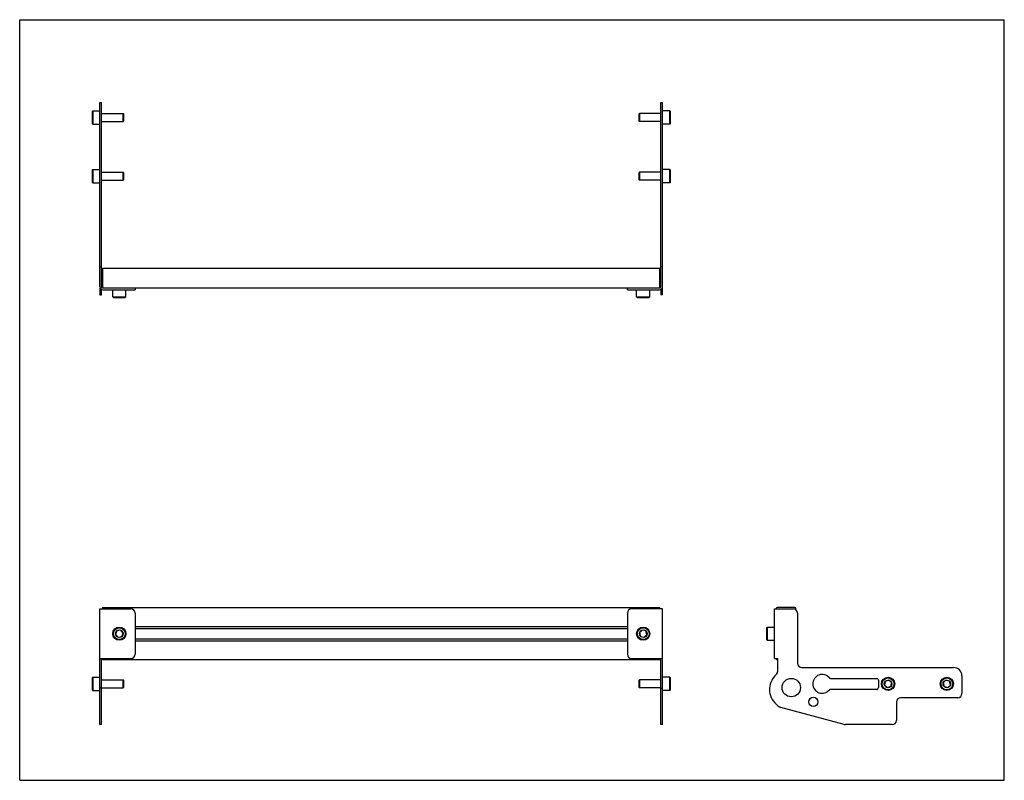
# Model space of a CAD drawing. Header units: inches. Extents: x 0 to 29.3, y 0 to 22.7.
import ezdxf

# ---------------------------------------------------------------- set-up
doc = ezdxf.new("R2010")
doc.units = ezdxf.units.IN
doc.header["$LTSCALE"] = 1.613333
doc.header["$MEASUREMENT"] = 0
doc.layers.get('0').update_dxf_attribs({"linetype": 'CONTINUOUS'})
for name, color, linetype in [('207216_WW_207216_16_1_BL2', 7, 'CONTINUOUS'), ('PRT0006_BL3', 7, 'CONTINUOUS'), ('PRT0006_BL6', 7, 'CONTINUOUS'), ('PRT0008_BL0', 7, 'CONTINUOUS'), ('PRT0008_BL5', 7, 'CONTINUOUS'), ('PRT0008_BL7', 7, 'CONTINUOUS'), ('PRT0008_BL8', 7, 'CONTINUOUS'), ('PRT0009_BL1', 7, 'CONTINUOUS'), ('PRT0010_BL4', 7, 'CONTINUOUS')]:
    doc.layers.add(name, color=color, linetype=linetype)

# ---------------------------------------------------------------- blocks, each defined once
blk = doc.blocks.new('PRT0008_BL0', base_point=(2.628, 10.439))
at = {"layer": 'PRT0008_BL0', "color": 7, "linetype": 'CONTINUOUS'}
for p, q in [((2.155, 18.181), (2.175, 18.201)), ((2.175, 18.201), (2.175, 17.807)), ((2.175, 18.201), (2.391, 18.201)), ((2.155, 18.181), (2.155, 17.827)), ((2.439, 18.122), (3.08, 18.122)), ((3.08, 17.886), (3.08, 18.122)), ((3.1, 18.102), (3.08, 18.122)), ((3.1, 17.906), (3.08, 17.886)), ((3.1, 17.906), (3.1, 18.102)), ((2.155, 17.827), (2.175, 17.807)), ((2.175, 17.807), (2.391, 17.807)), ((2.439, 17.886), (3.08, 17.886)), ((2.155, 3.051), (2.175, 3.071)), ((2.155, 3.051), (2.155, 2.697)), ((2.175, 3.071), (2.175, 2.677)), ((2.175, 3.071), (2.391, 3.071)), ((2.439, 2.992), (3.08, 2.992)), ((3.08, 2.756), (3.08, 2.992)), ((3.1, 2.972), (3.08, 2.992)), ((3.1, 2.776), (3.1, 2.972)), ((2.155, 2.697), (2.175, 2.677)), ((2.175, 2.677), (2.391, 2.677)), ((2.439, 2.756), (3.08, 2.756)), ((3.1, 2.776), (3.08, 2.756))]:
    blk.add_line(p, q, dxfattribs=at)
blk = doc.blocks.new('PRT0009_BL1', base_point=(2.916, 10.932))
at = {"layer": 'PRT0009_BL1', "color": 7, "linetype": 'CONTINUOUS'}
for p, q in [((2.391, 14.716), (2.391, 20.203)), ((2.391, 20.203), (2.439, 20.203)), ((2.439, 14.716), (2.439, 20.203)), ((2.391, 15.307), (2.439, 15.307)), ((2.391, 14.676), (2.391, 14.47)), ((3.441, 14.668), (3.441, 14.62)), ((2.439, 14.473), (2.391, 14.473)), ((2.391, 14.47), (2.439, 14.47)), ((2.439, 14.47), (2.439, 14.633)), ((2.487, 14.62), (3.441, 14.62)), ((2.391, 1.661), (2.391, 5.106)), ((2.391, 5.106), (3.316, 5.106)), ((3.441, 4.981), (3.441, 3.759)), ((2.391, 3.634), (3.316, 3.634)), ((2.439, 1.661), (2.439, 3.634)), ((2.439, 2.747), (2.391, 2.747)), ((2.439, 1.661), (2.391, 1.661))]:
    blk.add_line(p, q, dxfattribs=at)
for centre, radius, start, end in [((2.487, 14.716), 0.096, 180, 270), ((2.487, 14.716), 0.048, 180, 249.5422), ((3.316, 4.981), 0.125, 0, 90), ((3.316, 3.759), 0.125, 270, 360)]:
    blk.add_arc(centre, radius, start, end, dxfattribs=at)
blk = doc.blocks.new('207216_WW_207216_16_1_BL2', base_point=(12.798, 9.424))
at = {"layer": '207216_WW_207216_16_1_BL2', "color": 7, "linetype": 'CONTINUOUS'}
for p, q in [((2.471, 15.259), (2.471, 14.668)), ((2.471, 15.259), (19.074, 15.259)), ((19.074, 14.668), (19.074, 15.259)), ((19.074, 14.668), (2.471, 14.668)), ((2.471, 5.151), (2.471, 5.106)), ((2.471, 5.151), (19.074, 5.151)), ((19.074, 5.106), (19.074, 5.151)), ((22.535, 5.121), (22.535, 5.106)), ((23.096, 5.151), (22.565, 5.151)), ((23.126, 5.08), (23.126, 5.121)), ((3.441, 4.587), (18.103, 4.587)), ((3.441, 4.529), (18.103, 4.529)), ((3.441, 4.212), (18.103, 4.212)), ((3.441, 4.154), (18.103, 4.154)), ((2.471, 3.634), (2.471, 3.589)), ((19.074, 3.589), (2.471, 3.589)), ((19.074, 3.589), (19.074, 3.634)), ((22.535, 3.634), (22.535, 3.619)), ((22.565, 3.589), (22.583, 3.589))]:
    blk.add_line(p, q, dxfattribs=at)
for centre, start, end in [((22.565, 5.121), 90, 180), ((23.096, 5.121), 0, 90), ((22.565, 3.619), 180, 270)]:
    blk.add_arc(centre, 0.03, start, end, dxfattribs=at)
blk = doc.blocks.new('PRT0006_BL3', base_point=(2.969, 9.397))
at = {"layer": 'PRT0006_BL3', "color": 7, "linetype": 'CONTINUOUS'}
for p, q in [((2.772, 14.403), (2.772, 14.62)), ((2.792, 14.384), (2.772, 14.403)), ((2.772, 14.403), (3.166, 14.403)), ((2.792, 14.384), (3.146, 14.384)), ((3.146, 14.384), (3.166, 14.403)), ((3.166, 14.403), (3.166, 14.62)), ((2.897, 4.458), (2.857, 4.351)), ((3.009, 4.477), (2.897, 4.458)), ((3.081, 4.389), (3.009, 4.477)), ((2.857, 4.351), (2.929, 4.264)), ((2.929, 4.264), (3.041, 4.282)), ((3.041, 4.282), (3.081, 4.389))]:
    blk.add_line(p, q, dxfattribs=at)
for radius in [0.197, 0.177, 0.114]:
    blk.add_circle((2.969, 4.37), radius, dxfattribs=at)
blk = doc.blocks.new('PRT0010_BL4', base_point=(23.087, 10.932))
at = {"layer": 'PRT0010_BL4', "color": 7, "linetype": 'CONTINUOUS'}
for p, q in [((19.105, 20.203), (19.153, 20.203)), ((19.105, 14.716), (19.105, 20.203)), ((19.153, 14.47), (19.153, 20.203)), ((19.105, 15.307), (19.153, 15.307)), ((18.103, 14.62), (18.103, 14.668)), ((18.103, 14.62), (19.057, 14.62)), ((19.105, 14.633), (19.105, 14.47)), ((19.105, 14.473), (19.153, 14.473)), ((19.153, 14.47), (19.105, 14.47)), ((19.153, 5.106), (18.228, 5.106)), ((19.153, 1.661), (19.153, 5.106)), ((22.487, 3.634), (22.487, 5.106)), ((22.487, 5.106), (23.049, 5.106)), ((18.103, 4.981), (18.103, 3.759)), ((23.174, 4.981), (23.174, 3.486)), ((18.228, 3.634), (19.153, 3.634)), ((19.105, 1.661), (19.105, 3.634)), ((22.487, 3.634), (22.583, 3.634)), ((22.583, 3.25), (22.583, 3.634)), ((23.299, 3.361), (27.82, 3.361)), ((24.158, 3.036), (25.534, 3.036)), ((25.584, 2.986), (25.584, 2.761)), ((28.07, 3.111), (28.07, 2.586)), ((19.105, 2.747), (19.153, 2.747)), ((25.534, 2.711), (24.158, 2.711)), ((27.945, 2.461), (26.245, 2.461)), ((24.567, 1.666), (22.673, 2.173)), ((26.12, 2.336), (26.12, 1.786)), ((19.153, 1.661), (19.105, 1.661)), ((25.995, 1.661), (24.599, 1.661))]:
    blk.add_line(p, q, dxfattribs=at)
for centre, radius in [((22.986, 2.764), 0.275), ((23.644, 2.336), 0.138)]:
    blk.add_circle(centre, radius, dxfattribs=at)
for centre, radius, start, end in [((19.057, 14.716), 0.096, 270, 360), ((19.057, 14.716), 0.048, 290.4578, 360), ((18.228, 4.981), 0.125, 90, 180), ((23.049, 4.981), 0.125, 0, 90), ((18.228, 3.759), 0.125, 180, 270), ((22.458, 3.25), 0.125, 313.0379, 360), ((23.299, 3.486), 0.125, 180, 270), ((27.82, 3.111), 0.25, 0, 90), ((22.986, 2.684), 0.649, 133.0379, 174.4106), ((23.907, 2.874), 0.28, 40.1899, 319.8101), ((24.158, 3.086), 0.05, 219.9241, 270), ((25.534, 2.986), 0.05, 0, 90), ((22.77, 2.691), 0.433, 172.5903, 193.7468), ((24.158, 2.661), 0.05, 90, 140.0759), ((25.534, 2.761), 0.05, 270, 360), ((22.986, 2.744), 0.656, 193.7468, 238.0869), ((26.245, 2.336), 0.125, 90, 180), ((27.945, 2.586), 0.125, 270, 360), ((22.706, 2.294), 0.125, 238.0793, 255), ((25.995, 1.786), 0.125, 270, 360), ((24.599, 1.786), 0.125, 255, 270)]:
    blk.add_arc(centre, radius, start, end, dxfattribs=at)
blk = doc.blocks.new('PRT0008_BL5', base_point=(22.256, 10.439))
at = {"layer": 'PRT0008_BL5', "color": 7, "linetype": 'CONTINUOUS'}
for p, q in [((19.37, 18.201), (19.153, 18.201)), ((19.39, 18.181), (19.37, 18.201)), ((19.37, 17.807), (19.37, 18.201)), ((18.445, 18.102), (18.464, 18.122)), ((18.445, 18.102), (18.445, 17.906)), ((18.445, 17.906), (18.464, 17.886)), ((19.105, 18.122), (18.464, 18.122)), ((18.464, 18.122), (18.464, 17.886)), ((19.39, 17.827), (19.39, 18.181)), ((19.105, 17.886), (18.464, 17.886)), ((19.37, 17.807), (19.153, 17.807)), ((19.39, 17.827), (19.37, 17.807)), ((18.445, 2.972), (18.464, 2.992)), ((18.445, 2.972), (18.445, 2.776)), ((19.105, 2.992), (18.464, 2.992)), ((18.464, 2.992), (18.464, 2.756)), ((19.37, 3.071), (19.153, 3.071)), ((19.39, 3.051), (19.37, 3.071)), ((19.37, 2.677), (19.37, 3.071)), ((19.39, 2.697), (19.39, 3.051)), ((25.783, 2.946), (25.765, 2.833)), ((25.889, 2.986), (25.783, 2.946)), ((25.977, 2.915), (25.889, 2.986)), ((18.445, 2.776), (18.464, 2.756)), ((19.105, 2.756), (18.464, 2.756)), ((19.37, 2.677), (19.153, 2.677)), ((19.39, 2.697), (19.37, 2.677)), ((25.765, 2.833), (25.854, 2.762)), ((25.854, 2.762), (25.96, 2.802)), ((25.96, 2.802), (25.977, 2.915))]:
    blk.add_line(p, q, dxfattribs=at)
for radius in [0.197, 0.177, 0.114]:
    blk.add_circle((25.871, 2.874), radius, dxfattribs=at)
blk = doc.blocks.new('PRT0006_BL6', base_point=(20.433, 9.397))
at = {"layer": 'PRT0006_BL6', "color": 7, "linetype": 'CONTINUOUS'}
for p, q in [((18.379, 14.403), (18.379, 14.62)), ((18.379, 14.403), (18.773, 14.403)), ((18.399, 14.384), (18.379, 14.403)), ((18.399, 14.384), (18.753, 14.384)), ((18.753, 14.384), (18.773, 14.403)), ((18.773, 14.403), (18.773, 14.62)), ((18.543, 4.479), (18.465, 4.396)), ((18.653, 4.453), (18.543, 4.479)), ((18.686, 4.344), (18.653, 4.453)), ((22.251, 4.547), (22.271, 4.567)), ((22.251, 4.547), (22.251, 4.193)), ((22.271, 4.567), (22.271, 4.173)), ((22.271, 4.567), (22.487, 4.567)), ((18.465, 4.396), (18.498, 4.287)), ((18.498, 4.287), (18.609, 4.261)), ((18.609, 4.261), (18.686, 4.344)), ((22.251, 4.193), (22.271, 4.173)), ((22.271, 4.173), (22.487, 4.173))]:
    blk.add_line(p, q, dxfattribs=at)
for radius in [0.197, 0.177, 0.114]:
    blk.add_circle((18.576, 4.37), radius, dxfattribs=at)
blk = doc.blocks.new('PRT0008_BL7', base_point=(2.628, 19.754))
at = {"layer": 'PRT0008_BL7', "color": 7, "linetype": 'CONTINUOUS'}
for p, q in [((2.155, 19.931), (2.175, 19.951)), ((2.175, 19.951), (2.175, 19.557)), ((2.175, 19.951), (2.391, 19.951)), ((2.155, 19.931), (2.155, 19.577)), ((2.439, 19.872), (3.08, 19.872)), ((3.08, 19.636), (3.08, 19.872)), ((3.1, 19.852), (3.08, 19.872)), ((3.1, 19.656), (3.08, 19.636)), ((3.1, 19.656), (3.1, 19.852)), ((2.155, 19.577), (2.175, 19.557)), ((2.175, 19.557), (2.391, 19.557)), ((2.439, 19.636), (3.08, 19.636))]:
    blk.add_line(p, q, dxfattribs=at)
blk = doc.blocks.new('PRT0008_BL8', base_point=(23.131, 11.314))
at = {"layer": 'PRT0008_BL8', "color": 7, "linetype": 'CONTINUOUS'}
for p, q in [((19.37, 19.951), (19.153, 19.951)), ((19.39, 19.931), (19.37, 19.951)), ((19.37, 19.557), (19.37, 19.951)), ((18.445, 19.852), (18.464, 19.872)), ((18.445, 19.852), (18.445, 19.656)), ((18.445, 19.656), (18.464, 19.636)), ((19.105, 19.872), (18.464, 19.872)), ((18.464, 19.872), (18.464, 19.636)), ((19.39, 19.577), (19.39, 19.931)), ((19.105, 19.636), (18.464, 19.636)), ((19.37, 19.557), (19.153, 19.557)), ((19.39, 19.577), (19.37, 19.557)), ((27.596, 2.985), (27.513, 2.908)), ((27.705, 2.951), (27.596, 2.985)), ((27.73, 2.84), (27.705, 2.951)), ((27.513, 2.908), (27.538, 2.797)), ((27.538, 2.797), (27.646, 2.763)), ((27.646, 2.763), (27.73, 2.84))]:
    blk.add_line(p, q, dxfattribs=at)
for radius in [0.197, 0.177, 0.114]:
    blk.add_circle((27.621, 2.874), radius, dxfattribs=at)

msp = doc.modelspace()

# ---------------------------------------------------------------- linework, layer by layer
at = {"color": 7, "linetype": 'CONTINUOUS'}
for p, q in [((0, 0), (0, 22.667)), ((0, 22.667), (29.333, 22.667)), ((29.333, 0), (29.333, 22.667)), ((0, 0), (29.333, 0))]:
    msp.add_line(p, q, dxfattribs=at)

# ---------------------------------------------------------------- block references
at = {"layer": '207216_WW_207216_16_1_BL2'}
msp.add_blockref('207216_WW_207216_16_1_BL2', (12.798, 9.424), dxfattribs=at)
at = {"layer": 'PRT0006_BL3'}
msp.add_blockref('PRT0006_BL3', (2.969, 9.397), dxfattribs=at)
at = {"layer": 'PRT0006_BL6'}
msp.add_blockref('PRT0006_BL6', (20.433, 9.397), dxfattribs=at)
at = {"layer": 'PRT0008_BL0'}
msp.add_blockref('PRT0008_BL0', (2.628, 10.439), dxfattribs=at)
at = {"layer": 'PRT0008_BL5'}
msp.add_blockref('PRT0008_BL5', (22.256, 10.439), dxfattribs=at)
at = {"layer": 'PRT0008_BL7'}
msp.add_blockref('PRT0008_BL7', (2.628, 19.754), dxfattribs=at)
at = {"layer": 'PRT0008_BL8'}
msp.add_blockref('PRT0008_BL8', (23.131, 11.314), dxfattribs=at)
at = {"layer": 'PRT0009_BL1'}
msp.add_blockref('PRT0009_BL1', (2.916, 10.932), dxfattribs=at)
at = {"layer": 'PRT0010_BL4'}
msp.add_blockref('PRT0010_BL4', (23.087, 10.932), dxfattribs=at)

doc.saveas('drawing.dxf')
